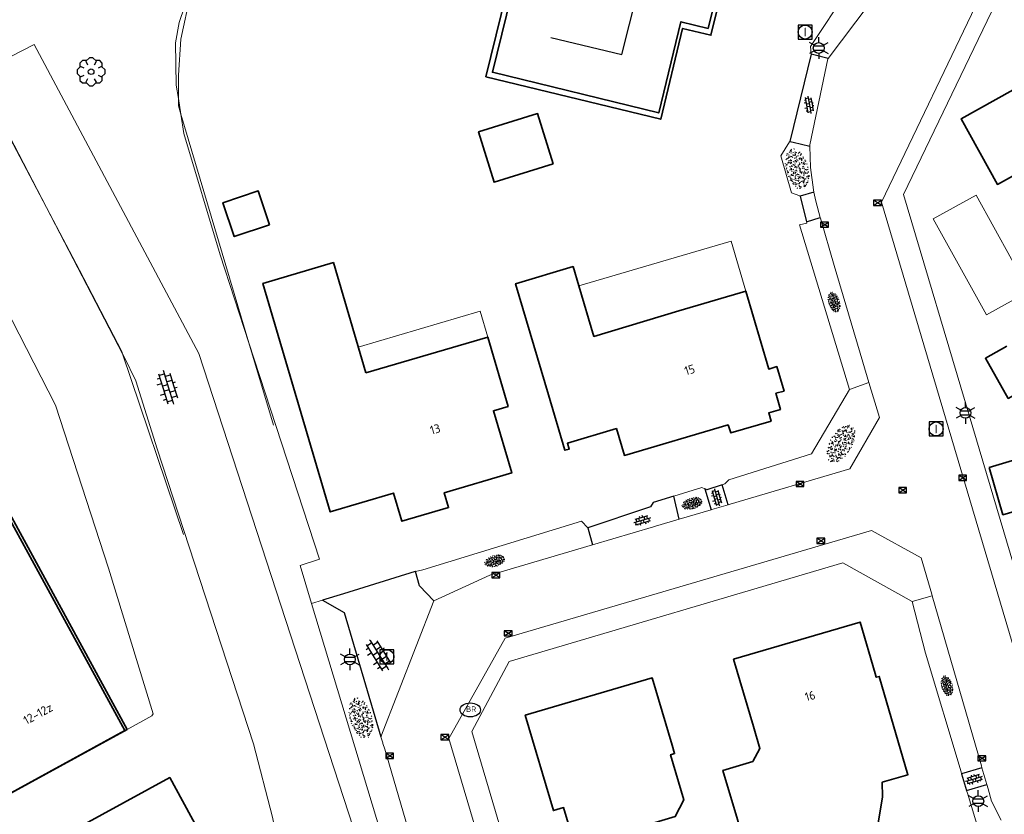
# Model space of a CAD drawing. Header units: metres. Extents: x 181682 to 183922, y 386244 to 387136.
# Tile 48 of 62: x 183084 to 183154, y 386761 to 386817. Entities that reach past the tile are written whole.
import ezdxf
from ezdxf.enums import TextEntityAlignment as Align

# ---------------------------------------------------------------- set-up
doc = ezdxf.new("R2010")
doc.units = ezdxf.units.M
for name, color, linetype, lineweight in [('B-WE-GR-BOOM-S', 251, 'Continuous', 25), ('B-WE-IE-TERREINAFSCHEIDING_KUNSTMATIG_MUUR-G', 251, 'IE-TERREINAFSCHEIDING-KUNSTMATIG-DICHT', 18), ('B-WE-KG-KADASTRAAL_NOK-G', 251, 'Continuous', 25), ('B-WE-KL-ET_LS_OV_LICHTMAST-S', 251, 'Continuous', 25), ('B-WE-KL-WATER_BRANDLEIDING_PUT-S', 251, 'Continuous', 25), ('B-WE-OG-TOPOGRAFIE_BEBOUWING-G', 251, 'Continuous', 35), ('B-WE-OG-TOPOGRAFIE_BEBOUWING-GV', 251, 'Continuous', 35), ('B-WE-OG-TOPOGRAFIE_BEBOUWING_LUIFEL-GV', 251, 'Continuous', 18), ('B-WE-OG-TOPOGRAFIE_TERREIN_GROEN-GV', 251, 'Continuous', 18), ('B-WE-OG-TOPOGRAFIE_TERREIN_GROEN-SV', 251, 'Continuous', 25), ('B-WE-OG-TOPOGRAFIE_TERREIN_ONBEGROEID-GV', 251, 'Continuous', 18), ('B-WE-OG-TOPOGRAFIE_WEG_INRIT-GV', 251, 'Continuous', 25), ('B-WE-OG-TOPOGRAFIE_WEG_INRIT-SV', 251, 'Continuous', 25), ('B-WE-OG-TOPOGRAFIE_WEG_PARKEERPLAATS-GV', 251, 'Continuous', 18), ('B-WE-OG-TOPOGRAFIE_WEG_PARKEERPLAATS-SV', 251, 'Continuous', 25), ('B-WE-OG-TOPOGRAFIE_WEG_RIJWEG-GV', 251, 'Continuous', 18), ('B-WE-OG-TOPOGRAFIE_WEG_VERHARD-G', 251, 'Continuous', 18), ('B-WE-OG-TOPOGRAFIE_WEG_VOETPAD-GV', 251, 'Continuous', 18), ('B-WE-RI-GWA_RIOOLPUT_INSPECTIEPUT-S', 251, 'Continuous', 25), ('B-WE-RI-HWA_KOLK-S', 251, 'Continuous', 25), ('B-WE-RI-ITR_RETENTIE_BERGBEZINKBASIN-GV', 251, 'Continuous', 18), ('Label_Nummeraanduidingreeks', 7, 'Continuous', 25)]:
    doc.layers.add(name, color=color, linetype=linetype, lineweight=lineweight)
doc.styles.add('NLCS-ISO', font='NLCS-ISO.ttf')
doc.styles.add('NLCS-ISO-M250-T18', font='NLCS-ISO.ttf', dxfattribs={"height": 0.45})
doc.linetypes.add('IE-TERREINAFSCHEIDING-KUNSTMATIG-DICHT', pattern='A,8,-1,[82,NLCS.SHX,S=0.75,R=90,X=0,Y=0],-1', length=10)

# ---------------------------------------------------------------- blocks, each defined once
blk = doc.blocks.new('B-SIE-WEG_LICHTMAST-SO')
at = {"ltscale": 0.1}
for p, q in [((0, 0.386), (0, 0.772)), ((-0.334, 0.193), (-0.668, 0.386)), ((0.334, 0.193), (0.668, 0.386)), ((-0.334, -0.193), (-0.668, -0.386)), ((0, -0.386), (0, -0.772)), ((0.334, -0.193), (0.668, -0.386))]:
    blk.add_line(p, q, dxfattribs=at)
at = {"flags": 128}
for points in [[(-0.354, 0.152), (0.354, 0.152)], [(-0.354, -0.152), (0.354, -0.152)]]:
    blk.add_lwpolyline(points, dxfattribs=at)
at = {"ltscale": 0.1}
blk.add_circle((0, 0), 0.386, dxfattribs=at)
at = {"style": 'NLCS-ISO'}
blk.add_attdef('TYPE', text='', height=0.549, dxfattribs=at).set_placement((0, 0.772), align=Align.BOTTOM_CENTER)
blk = doc.blocks.new('B-SRI-KOLK_COMBINATIE-SO')
for p, q in [((-0.28125, 0), (0.28125, 0.375)), ((0.28125, 0), (-0.28125, 0.375))]:
    blk.add_line(p, q)
at = {"flags": 128}
blk.add_lwpolyline([(-0.28125, 0), (0.28125, 0), (0.28125, 0.375), (-0.28125, 0.375)], close=True, dxfattribs=at)
blk = doc.blocks.new('SIE-WEG_STRAATPOT_BRANDKRAAN-SO')
blk.add_ellipse((0, 0), major_axis=(-0.729, 0), ratio=0.685994)
at = {"style": 'NLCS-ISO'}
blk.add_text('BR', height=0.4, dxfattribs=at).set_placement((-0.298, -0.153))
blk = doc.blocks.new('SRI-PUT_INSPECTIE-SO')
at = {"lineweight": -3, "flags": 128}
blk.add_lwpolyline([(-0.497, -0.493), (0.503, -0.493), (0.503, 0.507), (-0.497, 0.507)], close=True, dxfattribs=at)
at = {"lineweight": -3, "ltscale": 1.5}
blk.add_circle((0.003, 0.007), 0.5, dxfattribs=at)
at = {"ltscale": 0.1, "style": 'NLCS-ISO'}
blk.add_text('I', height=0.625, dxfattribs=at).set_placement((0.002, 0.005), align=Align.MIDDLE_CENTER)
blk = doc.blocks.new('SGR-BOOM_01')
at = {"layer": 'B-WE-GR-BOOM-S'}
for points in [[(-0.33, 0.795, 0), (-0.619, 0.795, 0), (-0.795, 0.619, 0), (-0.795, 0.33, 0)], [(0.25, 0.5, 0), (0.375, 0.75, 0), (0.125, 1, 0), (-0.125, 1, 0), (-0.375, 0.75, 0), (-0.25, 0.5, 0)], [(0.795, 0.33, 0), (0.795, 0.619, 0), (0.619, 0.795, 0), (0.33, 0.795, 0)], [(-0.5, 0.25, 0), (-0.75, 0.375, 0), (-1, 0.125, 0), (-1, -0.125, 0), (-0.75, -0.375, 0), (-0.5, -0.25, 0)], [(0.5, -0.25, 0), (0.75, -0.375, 0), (1, -0.125, 0), (1, 0.125, 0), (0.75, 0.375, 0), (0.5, 0.25, 0)], [(-0.795, -0.33, 0), (-0.795, -0.619, 0), (-0.619, -0.795, 0), (-0.33, -0.795, 0)], [(-0.25, -0.5, 0), (-0.375, -0.75, 0), (-0.125, -1, 0), (0.125, -1, 0), (0.375, -0.75, 0), (0.25, -0.5, 0)], [(0.33, -0.795, 0), (0.619, -0.795, 0), (0.795, -0.619, 0), (0.795, -0.33, 0)]]:
    blk.add_polyline3d(points, dxfattribs=at)
blk.add_circle((0, 0), 0.2, dxfattribs=at)
blk.add_circle((0, 0), 0.2, dxfattribs=at)
blk = doc.blocks.new('SGR-GRAS_01-SO')
at = {"ltscale": 0.1}
for p, q in [((-0.576, 0.919), (-0.64, 0.957)), ((-0.562, 0.919), (-0.509, 0.972)), ((-0.212, 0.998), (-0.269, 1.031)), ((0.073, 0.993), (0.138, 1.031)), ((0.239, 0.923), (0.312, 0.942)), ((0.594, 0.925), (0.522, 0.945)), ((-1.964, -0.07), (-1.977, 0.004)), ((-1.93, 0.188), (-1.925, 0.244)), ((-1.893, 0.237), (-1.921, 0.253)), ((-1.668, 0.023), (-1.595, 0.043)), ((-1.596, 0.241), (-1.649, 0.294)), ((-1.53, 0.316), (-1.595, 0.353)), ((-1.448, 0.644), (-1.521, 0.664)), ((-1.517, 0.187), (-1.442, 0.187)), ((-1.469, 0.576), (-1.482, 0.65)), ((-1.358, 0.206), (-1.431, 0.226)), ((-1.427, 0.476), (-1.354, 0.496)), ((-1.421, 0.131), (-1.356, 0.168)), ((-1.369, 0.009), (-1.382, 0.083)), ((-1.375, 0.106), (-1.322, 0.159)), ((-1.334, 0.111), (-1.328, 0.186)), ((-1.302, 0.761), (-1.324, 0.774)), ((-1.284, 0.684), (-1.278, 0.759)), ((-1.167, 0.395), (-1.232, 0.432)), ((-1.172, 0.241), (-1.225, 0.294)), ((-1.154, 0.647), (-1.207, 0.7)), ((-1.112, 0.172), (-1.04, 0.192)), ((-1.032, 0.028), (-1.097, 0.066)), ((-0.939, 0.84), (-1.004, 0.878)), ((-0.968, 0.512), (-0.915, 0.565)), ((-0.893, 0.496), (-0.965, 0.515)), ((-0.942, 0.187), (-0.867, 0.187)), ((-0.923, 0.418), (-0.858, 0.456)), ((-0.892, 0.812), (-0.817, 0.812)), ((-0.873, 0.655), (-0.886, 0.729)), ((-0.803, 0.057), (-0.875, 0.077)), ((-0.871, 0.625), (-0.799, 0.644)), ((-0.804, 0.474), (-0.869, 0.511)), ((-0.747, 0.241), (-0.8, 0.294)), ((-0.773, 0.089), (-0.786, 0.163)), ((-0.73, 0.647), (-0.783, 0.7)), ((-0.739, 0.034), (-0.732, 0.109)), ((-0.669, 0.107), (-0.734, 0.145)), ((-0.689, 0.607), (-0.682, 0.682)), ((-0.557, 0.321), (-0.485, 0.34)), ((-0.441, 0.553), (-0.506, 0.59)), ((-0.427, 0.785), (-0.499, 0.804)), ((-0.425, 0.706), (-0.36, 0.743)), ((-0.337, 0.347), (-0.41, 0.366)), ((-0.323, 0.241), (-0.376, 0.294)), ((-0.306, 0.186), (-0.371, 0.224)), ((-0.367, 0.187), (-0.292, 0.187)), ((-0.305, 0.647), (-0.358, 0.7)), ((-0.317, 0.812), (-0.242, 0.812)), ((-0.316, 0.774), (-0.244, 0.793)), ((-0.278, 0.735), (-0.291, 0.809)), ((-0.243, 0.017), (-0.17, 0.036)), ((-0.178, 0.169), (-0.191, 0.242)), ((-0.078, 0.632), (-0.143, 0.669)), ((-0.143, -0.043), (-0.137, 0.032)), ((-0.093, 0.53), (-0.087, 0.604)), ((-0.085, 0.159), (-0.032, 0.212)), ((-0.069, 0.189), (-0.004, 0.227)), ((0.057, 0.265), (-0.008, 0.303)), ((-0.002, 0.47), (0.071, 0.489)), ((0.101, 0.241), (0.048, 0.294)), ((0.128, 0.636), (0.056, 0.656)), ((0.119, 0.647), (0.066, 0.7)), ((0.218, 0.198), (0.146, 0.217)), ((0.208, 0.187), (0.283, 0.187)), ((0.286, 0.711), (0.221, 0.748)), ((0.258, 0.812), (0.333, 0.812)), ((0.317, 0.814), (0.304, 0.888)), ((0.313, 0.166), (0.385, 0.185)), ((0.322, 0.565), (0.375, 0.618)), ((0.42, 0.344), (0.355, 0.382)), ((0.417, 0.248), (0.404, 0.322)), ((0.429, 0.477), (0.494, 0.514)), ((0.526, 0.241), (0.472, 0.294)), ((0.543, 0.647), (0.49, 0.7)), ((0.555, -0.022), (0.49, 0.015)), ((0.502, 0.452), (0.509, 0.527)), ((0.554, 0.619), (0.626, 0.638)), ((0.649, 0.79), (0.584, 0.827)), ((0.684, 0.487), (0.611, 0.507)), ((0.774, 0.049), (0.701, 0.069)), ((0.784, 0.423), (0.719, 0.461)), ((0.783, 0.187), (0.858, 0.187)), ((0.833, 0.812), (0.908, 0.812)), ((0.918, 0.057), (0.853, 0.094)), ((0.868, 0.315), (0.941, 0.334)), ((0.95, 0.241), (0.897, 0.294)), ((0.912, 0.894), (0.907, 0.925)), ((0.967, 0.647), (0.914, 0.7)), ((0.927, 0.764), (0.992, 0.802)), ((1.012, 0.869), (0.947, 0.906)), ((1.012, 0.328), (0.999, 0.402)), ((1.15, 0.777), (1.077, 0.796)), ((1.147, 0.502), (1.082, 0.54)), ((1.098, 0.375), (1.104, 0.45)), ((1.109, 0.767), (1.182, 0.787)), ((1.239, 0.338), (1.167, 0.358)), ((1.183, 0.011), (1.255, 0.03)), ((1.206, 0.212), (1.259, 0.265)), ((1.282, 0.136), (1.217, 0.173)), ((1.283, 0.248), (1.348, 0.286)), ((1.374, 0.241), (1.321, 0.294)), ((1.392, 0.647), (1.339, 0.7)), ((1.358, 0.187), (1.433, 0.187)), ((1.424, 0.463), (1.496, 0.483)), ((1.51, 0.581), (1.445, 0.619)), ((1.645, 0.215), (1.58, 0.252)), ((1.607, 0.407), (1.594, 0.481)), ((1.693, 0.298), (1.7, 0.373)), ((1.795, 0.19), (1.722, 0.209)), ((1.738, 0.159), (1.81, 0.179)), ((1.798, 0.241), (1.745, 0.294)), ((1.933, 0.187), (1.948, 0.187)), ((-1.918, -0.157), (-1.854, -0.119)), ((-1.824, -0.083), (-1.897, -0.064)), ((-1.759, -0.13), (-1.823, -0.092)), ((-1.782, -0.301), (-1.729, -0.248)), ((-1.624, -0.496), (-1.689, -0.459)), ((-1.631, -0.572), (-1.684, -0.519)), ((-1.613, -0.166), (-1.667, -0.113)), ((-1.567, -0.438), (-1.492, -0.438)), ((-1.535, -0.657), (-1.498, -0.636)), ((-1.395, -0.051), (-1.46, -0.013)), ((-1.385, -0.462), (-1.378, -0.387)), ((-1.353, -0.281), (-1.281, -0.261)), ((-1.269, -0.232), (-1.341, -0.212)), ((-1.261, -0.417), (-1.326, -0.38)), ((-1.269, -0.557), (-1.282, -0.483)), ((-1.207, -0.572), (-1.26, -0.519)), ((-1.179, -0.67), (-1.252, -0.651)), ((-1.189, -0.166), (-1.242, -0.113)), ((-1.126, -0.784), (-1.191, -0.746)), ((-1.065, -0.386), (-1, -0.348)), ((-1.039, -0.585), (-0.967, -0.565)), ((-0.992, -0.438), (-0.917, -0.438)), ((-0.897, -0.338), (-0.962, -0.301)), ((-0.898, -0.654), (-0.845, -0.601)), ((-0.836, -0.943), (-0.853, -0.926)), ((-0.783, -0.572), (-0.836, -0.519)), ((-0.763, -0.705), (-0.828, -0.667)), ((-0.765, -0.166), (-0.818, -0.113)), ((-0.798, -0.132), (-0.726, -0.112)), ((-0.789, -0.539), (-0.782, -0.464)), ((-0.713, -0.381), (-0.786, -0.361)), ((-0.725, -0.889), (-0.652, -0.869)), ((-0.709, -0.902), (-0.644, -0.864)), ((-0.624, -0.819), (-0.696, -0.799)), ((-0.674, -0.477), (-0.687, -0.403)), ((-0.534, -0.259), (-0.599, -0.222)), ((-0.567, -0.098), (-0.502, -0.061)), ((-0.491, -0.248), (-0.438, -0.195)), ((-0.484, -0.436), (-0.411, -0.416)), ((-0.399, -0.626), (-0.464, -0.588)), ((-0.376, -0.979), (-0.429, -0.926)), ((-0.417, -0.438), (-0.342, -0.438)), ((-0.358, -0.572), (-0.411, -0.519)), ((-0.341, -0.166), (-0.394, -0.113)), ((-0.248, -0.091), (-0.32, -0.072)), ((-0.171, -0.18), (-0.236, -0.143)), ((-0.158, -0.529), (-0.23, -0.51)), ((-0.211, -0.614), (-0.146, -0.577)), ((-0.193, -0.616), (-0.187, -0.541)), ((-0.169, -0.74), (-0.097, -0.72)), ((-0.036, -0.547), (-0.101, -0.509)), ((-0.078, -0.398), (-0.091, -0.324)), ((0.048, -0.979), (-0.005, -0.926)), ((0.021, -0.964), (0.008, -0.89)), ((0.066, -0.572), (0.013, -0.519)), ((0.084, -0.166), (0.031, -0.113)), ((0.099, -0.913), (0.034, -0.876)), ((0.072, -0.287), (0.144, -0.268)), ((0.192, -0.101), (0.127, -0.064)), ((0.158, -0.438), (0.233, -0.438)), ((0.308, -0.24), (0.235, -0.221)), ((0.327, -0.468), (0.262, -0.43)), ((0.287, -0.327), (0.352, -0.289)), ((0.397, -0.678), (0.325, -0.659)), ((0.386, -0.591), (0.459, -0.572)), ((0.393, -0.601), (0.446, -0.548)), ((0.462, -0.834), (0.397, -0.797)), ((0.402, -0.693), (0.409, -0.618)), ((0.472, -0.979), (0.419, -0.926)), ((0.49, -0.572), (0.437, -0.519)), ((0.452, -0.12), (0.459, -0.046)), ((0.508, -0.166), (0.455, -0.113)), ((0.517, -0.318), (0.504, -0.244)), ((0.617, -0.884), (0.604, -0.81)), ((0.69, -0.389), (0.625, -0.351)), ((0.627, -0.138), (0.7, -0.119)), ((0.643, -0.843), (0.708, -0.806)), ((0.701, -0.895), (0.773, -0.876)), ((0.733, -0.438), (0.808, -0.438)), ((0.825, -0.755), (0.76, -0.718)), ((0.785, -0.039), (0.85, -0.002)), ((0.863, -0.389), (0.791, -0.37)), ((0.799, -0.195), (0.852, -0.142)), ((0.856, -0.938), (0.844, -0.926)), ((0.914, -0.572), (0.861, -0.519)), ((0.932, -0.166), (0.879, -0.113)), ((0.953, -0.827), (0.88, -0.808)), ((0.942, -0.442), (1.014, -0.423)), ((1.053, -0.31), (0.988, -0.272)), ((0.998, -0.77), (1.004, -0.696)), ((1.048, -0.198), (1.054, -0.123)), ((1.112, -0.239), (1.099, -0.165)), ((1.188, -0.676), (1.123, -0.639)), ((1.141, -0.556), (1.206, -0.518)), ((1.212, -0.805), (1.199, -0.731)), ((1.329, -0.1), (1.256, -0.08)), ((1.256, -0.746), (1.328, -0.727)), ((1.339, -0.572), (1.286, -0.519)), ((1.356, -0.166), (1.303, -0.113)), ((1.308, -0.438), (1.383, -0.438)), ((1.419, -0.538), (1.346, -0.518)), ((1.416, -0.231), (1.351, -0.193)), ((1.551, -0.597), (1.486, -0.56)), ((1.497, -0.293), (1.569, -0.274)), ((1.639, -0.268), (1.704, -0.231)), ((1.643, -0.275), (1.65, -0.2)), ((1.684, -0.547), (1.736, -0.495)), ((1.707, -0.159), (1.694, -0.085)), ((1.713, -0.522), (1.71, -0.519)), ((1.779, -0.152), (1.715, -0.114)), ((1.781, -0.166), (1.728, -0.113)), ((1.884, -0.248), (1.812, -0.229)), ((-0.582, -0.994), (-0.587, -0.97)), ((-0.265, -0.992), (-0.33, -0.955)), ((-0.068, -0.968), (-0.141, -0.948)), ((-0.014, -1.008), (0.039, -0.955)), ((0.172, -1.037), (0.218, -1.024))]:
    blk.add_line(p, q, dxfattribs=at)
at = {"ltscale": 0.1, "style": 'NLCS-ISO'}
blk.add_attdef('TYPE', text='', height=0.5, dxfattribs=at).set_placement((3.471, -0.016), align=Align.MIDDLE_CENTER)
blk = doc.blocks.new('SVH-BSS_OPENGESTRAAT_KL-SO')
for p, q in [((-1.688, 0.087), (-1.593, 0.087)), ((-1.593, 0.087), (-0.018, 0.087)), ((-1.33, -0.438), (-1.33, 0.087)), ((-1.243, 0.612), (-0.018, 0.612)), ((-1.068, 0.087), (-1.068, 0.612)), ((-0.543, 0.087), (-0.543, 0.612)), ((-0.28, 0.612), (-0.28, 0.888)), ((-0.28, -0.438), (-0.28, 0.087)), ((-0.018, 0.612), (1.243, 0.612)), ((-0.018, 0.087), (1.557, 0.087)), ((0.245, 0.612), (0.245, 0.891)), ((0.245, -0.438), (0.245, 0.087)), ((0.507, 0.087), (0.507, 0.612)), ((1.032, 0.087), (1.032, 0.612)), ((1.295, -0.438), (1.295, 0.087)), ((1.557, 0.087), (1.688, 0.087)), ((-1.482, -0.438), (-0.018, -0.438)), ((-1.068, -0.699), (-1.068, -0.438)), ((-0.543, -0.853), (-0.543, -0.438)), ((-0.018, -0.438), (1.482, -0.438)), ((0.507, -0.859), (0.507, -0.438)), ((1.032, -0.714), (1.032, -0.438))]:
    blk.add_line(p, q)

msp = doc.modelspace()

# ---------------------------------------------------------------- linework, layer by layer
at = {"layer": 'B-WE-IE-TERREINAFSCHEIDING_KUNSTMATIG_MUUR-G'}
msp.add_polyline3d([(183101.97, 386788.523, 26.295), (183100.215, 386794.414, 26.157), (183095.353, 386810.736, 25.773), (183095.176, 386811.329, 25.759), (183095.176, 386811.849, 25.76), (183095.174, 386813.525, 25.765), (183095.364, 386816.086, 25.797), (183096.037, 386819.294, 25.984), (183096.131, 386819.648, 26.116), (183096.377, 386820.574, 26.461), (183096.579, 386821.331, 26.743), (183096.644, 386821.438, 26.785), (183097.149, 386822.265, 27.108), (183097.756, 386823.259, 27.496), (183098.568, 386824.648, 28.105), (183098.729, 386824.924, 28.226), (183098.742, 386824.946, 28.236), (183099.067, 386825.281, 28.268), (183100.119, 386826.368, 28.373), (183100.445, 386826.705, 28.406), (183101.669, 386827.661, 27.979), (183103.737, 386828.994, 28.516), (183107.435, 386830.983, 28.269)], dxfattribs=at)
at = {"layer": 'B-WE-KG-KADASTRAAL_NOK-G'}
msp.add_polyline3d([(183121.75, 386816.215, 31.954), (183126.82, 386814.988, 31.891), (183128.461, 386821.515, 31.891)], dxfattribs=at)
at = {"layer": 'B-WE-OG-TOPOGRAFIE_BEBOUWING-G'}
for points in [[(183124.978, 386827.158, 28.584), (183125.184, 386827.109, 28.586), (183125.356, 386827.065, 28.663), (183125.866, 386826.935, 28.892), (183125.867, 386826.94, 28.892), (183126.711, 386830.682, 28.776), (183136.028, 386828.332, 28.735), (183135.123, 386824.351, 28.669), (183135.827, 386824.168, 28.702), (183134.805, 386820.221, 28.741), (183134.155, 386820.358, 28.752), (183133.185, 386816.367, 28.752), (183131.16, 386816.851, 28.764), (183129.608, 386810.369, 28.755), (183117.129, 386813.403, 28.797), (183118.959, 386820.866, 28.758), (183121.71, 386820.13, 28.859), (183121.922, 386820.881, 28.5), (183123.504, 386827.507, 28.572), (183123.559, 386827.494, 28.572), (183124.978, 386827.158, 28.584)], [(183061.986, 386756.455, 30.923), (183069.906, 386760.772, 30.971), (183062.213, 386774.956, 30.947), (183063.223, 386775.5, 30.947), (183064.493, 386776.185, 30.948), (183068.314, 386778.245, 30.95), (183068.599, 386778.398, 30.95), (183071.155, 386779.736, 51.174), (183081.27, 386761.206, 51.237), (183081.49, 386761.327, 51.237), (183091.356, 386766.737, 51.234), (183075.363, 386796.014, 51.234), (183075.349, 386796.04, 51.234), (183069.087, 386792.627, 51.234), (183067.595, 386791.813, 51.234)]]:
    msp.add_polyline3d(points, dxfattribs=at)
at = {"layer": 'B-WE-OG-TOPOGRAFIE_BEBOUWING-GV'}
for p, q in [((183117.254, 386794.819), (183108.558, 386792.261)), ((183091.534, 386766.8), (183081.493, 386761.322))]:
    msp.add_line(p, q, dxfattribs=at)
for points in [[(183121.707, 386819.937, 0), (183119.26, 386820.536, 0), (183117.591, 386813.729, 0), (183129.456, 386810.826, 0), (183131.045, 386817.336, 0), (183132.987, 386816.856, 0), (183133.337, 386818.312, 0), (183132.474, 386818.527, 0), (183132.957, 386820.468, 0), (183133.82, 386820.251, 0), (183133.976, 386820.878, 0), (183134.637, 386820.732, 0), (183135.446, 386824.017, 0), (183134.775, 386824.176, 0), (183135.76, 386828.217, 0), (183130.903, 386829.402, 0), (183127.02, 386830.359, 0), (183126.164, 386826.867, 0)], [(183155.982, 386813.157, 0), (183151.05, 386810.408, 0), (183153.628, 386805.714, 0), (183155.73, 386806.873, 0), (183156.734, 386805.023, 0), (183164.23, 386809.162, 0), (183165.431, 386806.996, 0), (183164.771, 386806.63, 0), (183168.039, 386800.735, 0), (183173.415, 386803.715, 0), (183170.275, 386809.378, 0), (183167.366, 386814.625, 0), (183162.281, 386811.856, 0), (183160.831, 386814.454, 0)], [(183121.925, 386807.184, 0), (183120.81, 386810.776, 0), (183116.597, 386809.469, 0), (183117.712, 386805.877, 0), (183121.925, 386807.184, 0)], [(183101.685, 386802.84, 0), (183100.872, 386805.251, 0), (183098.357, 386804.403, 0), (183099.17, 386801.992, 0), (183101.685, 386802.84, 0)], [(183108.558, 386792.261, 0), (183106.243, 386800.132, 0), (183101.214, 386798.652, 0), (183106.013, 386782.335, 0), (183110.531, 386783.68, 0), (183111.131, 386781.665, 0), (183114.461, 386782.646, 0), (183114.152, 386783.698, 0), (183118.972, 386785.114, 0), (183117.665, 386789.558, 0), (183118.711, 386789.866, 0), (183117.254, 386794.819, 0)], [(183124.825, 386794.866, 0), (183123.757, 386798.465, 0), (183123.348, 386799.844, 0), (183119.241, 386798.625, 0), (183121.593, 386790.7, 0), (183122.769, 386786.735, 0), (183123.069, 386786.82, 0), (183122.943, 386787.241, 0), (183126.441, 386788.282, 0), (183127.006, 386786.364, 0), (183134.41, 386788.541, 0), (183134.597, 386787.969, 0), (183137.479, 386788.821, 0), (183137.31, 386789.407, 0), (183138.146, 386789.654, 0), (183137.824, 386790.802, 0), (183138.403, 386790.965, 0), (183137.887, 386792.709, 0), (183137.308, 386792.533, 0), (183135.681, 386798.087, 0), (183130.883, 386796.682, 0), (183124.825, 386794.866, 0)], [(183091.534, 386766.8, 0), (183078.264, 386791.115, 0), (183075.834, 386795.567, 0), (183075.538, 386796.11, 0), (183075.363, 386796.014, 0), (183069.102, 386792.598, 0)], [(183154.303, 386794.167, 0), (183152.779, 386793.307, 0), (183154.4, 386790.436, 0), (183155.924, 386791.296, 0)], [(183153.052, 386785.505, 0), (183154.026, 386782.134, 0), (183157.347, 386783.093, 0), (183156.363, 386786.501, 0), (183153.052, 386785.505, 0)], [(183139.401, 386757.53, 0), (183142.11, 386758.338, 0), (183142.899, 386758.573, 0), (183142.962, 386758.362, 0), (183143.575, 386758.545, 0), (183143.512, 386758.756, 0), (183144.643, 386759.093, 0), (183145.1, 386759.979, 0), (183145.434, 386761.982, 0), (183145.406, 386763.028, 0), (183147.249, 386763.568, 0), (183145.197, 386770.592, 0), (183144.983, 386770.524, 0), (183144.906, 386770.786, 0), (183143.829, 386774.466, 0), (183134.807, 386771.811, 0), (183136.219, 386767.014, 0), (183136.679, 386765.451, 0), (183136.172, 386764.508, 0), (183134.045, 386763.874, 0), (183138.22, 386749.873, 0), (183141.402, 386750.822, 0)], [(183130.042, 386751.259, 0), (183130.208, 386751.308, 0), (183130.962, 386752.489, 0), (183131.421, 386752.666, 0), (183129.206, 386760.164, 0), (183130.644, 386760.588, 0), (183131.254, 386761.77, 0), (183130.303, 386764.991, 0), (183130.59, 386765.076, 0), (183130.409, 386765.69, 0), (183128.996, 386770.486, 0), (183119.933, 386767.816, 0), (183121.939, 386761.008, 0), (183122.668, 386761.222, 0), (183123.323, 386759.001, 0), (183123.094, 386758.934, 0), (183124.86, 386752.941, 0), (183124.376, 386752.798, 0), (183125.246, 386749.846, 0), (183130.042, 386751.259, 0)], [(183084.9, 386758.09, 0), (183094.567, 386763.363, 0), (183098.477, 386756.194, 0)]]:
    msp.add_polyline3d(points, dxfattribs=at)
at = {"layer": 'B-WE-OG-TOPOGRAFIE_BEBOUWING_LUIFEL-GV'}
for points in [[(183123.757, 386798.465, 0), (183124.825, 386794.866, 0), (183131.198, 386796.774, 0), (183135.681, 386798.087, 0), (183134.629, 386801.663, 0), (183130.148, 386800.345, 0), (183123.757, 386798.465, 0)], [(183117.254, 386794.819, 0), (183116.711, 386796.666, 0), (183108.015, 386794.108, 0), (183108.558, 386792.261, 0)]]:
    msp.add_polyline3d(points, dxfattribs=at)
at = {"layer": 'B-WE-OG-TOPOGRAFIE_TERREIN_GROEN-GV'}
for p, q in [((183143.07, 386791.07), (183144.461, 386791.566)), ((183104.685, 386775.783), (183105.473, 386776.025)), ((183109.632, 386759.411), (183104.685, 386775.783))]:
    msp.add_line(p, q, dxfattribs=at)
for points in [[(183140.346, 386815.013, 0), (183140.348, 386815.02, 0), (183140.282, 386815.556, 0), (183142.972, 386819.637, 0), (183134.531, 386835.8, 24.889), (183134.022, 386836.775, 26.391)], [(183139.546, 386804.886, 0), (183139.54, 386804.908, 0), (183138.928, 386805.115, 0), (183138.174, 386807.767, 0), (183138.803, 386808.762, 0), (183138.808, 386808.781, 0)], [(183143.07, 386791.07, 0), (183139.502, 386802.833, 0), (183140.026, 386802.958, 0), (183140.002, 386803.055, 0)], [(183133.994, 386784.279, 0), (183134.167, 386784.335, 0), (183134.469, 386784.62, 0), (183140.369, 386786.472, 0), (183143.07, 386791.07, 0)], [(183130.526, 386783.459, 0), (183132.538, 386784.07, 0), (183132.742, 386783.979, 0)], [(183112.108, 386778.087, 0), (183112.626, 386778.196, 0), (183123.952, 386781.674, 0), (183124.409, 386781.198, 0)], [(183151.078, 386763.624, 0), (183151.034, 386763.771, 0), (183148.496, 386772.245, 0), (183147.538, 386775.935, 0)], [(183153.942, 386754.06, 0), (183151.511, 386762.178, 0), (183151.433, 386762.437, 0)]]:
    msp.add_polyline3d(points, dxfattribs=at)
at = {"layer": 'B-WE-OG-TOPOGRAFIE_TERREIN_ONBEGROEID-GV'}
msp.add_polyline3d([(183104.685, 386775.783, 0), (183103.864, 386778.502, 0), (183105.258, 386778.97, 0), (183100.215, 386794.414, 0), (183098.17, 386800.677, 0), (183095.573, 386809.352, 0), (183095.353, 386810.736, 0), (183095.176, 386811.849, 0), (183095.022, 386812.813, 0), (183094.98, 386815.822, 0), (183095.223, 386817.273, 0), (183096.024, 386819.619, 0), (183096.141, 386819.962, 0), (183096.377, 386820.574, 10.366), (183096.738, 386821.506, 26.172)], dxfattribs=at)
at = {"layer": 'B-WE-OG-TOPOGRAFIE_WEG_INRIT-GV'}
for p, q in [((183140.346, 386815.013), (183138.808, 386808.781)), ((183140.536, 386805.172), (183139.546, 386804.886)), ((183139.546, 386804.886), (183140.002, 386803.055)), ((183140.002, 386803.055), (183140.988, 386803.346)), ((183132.742, 386783.979), (183133.194, 386782.482)), ((183134.422, 386782.844), (183133.994, 386784.279)), ((183130.91, 386781.806), (183130.526, 386783.459)), ((183124.409, 386781.198), (183124.737, 386779.981)), ((183152.53, 386764.058), (183151.078, 386763.624)), ((183151.078, 386763.624), (183151.433, 386762.437)), ((183151.433, 386762.437), (183152.874, 386762.868))]:
    msp.add_line(p, q, dxfattribs=at)
for points in [[(183141.546, 386814.718, 0), (183140.523, 386814.97, 0), (183140.346, 386815.013, 0)], [(183138.808, 386808.781, 0), (183139.054, 386808.722, 0), (183140.247, 386808.438, 0)], [(183133.994, 386784.279, 0), (183132.883, 386783.916, 0), (183132.742, 386783.979, 0)], [(183130.526, 386783.459, 0), (183129.057, 386783.014, 0), (183128.878, 386782.696, 0), (183128.65, 386782.619, 0), (183124.409, 386781.198, 0)], [(183112.108, 386778.087, 0), (183112.071, 386778.079, 0), (183106.959, 386776.481, 0), (183105.473, 386776.025, 0)], [(183113.405, 386775.986, 0), (183112.396, 386777.056, 0), (183112.108, 386778.087, 0)], [(183105.473, 386776.025, 0), (183107.021, 386775.143, 0), (183109.636, 386766.282, 0)]]:
    msp.add_polyline3d(points, dxfattribs=at)
at = {"layer": 'B-WE-OG-TOPOGRAFIE_WEG_PARKEERPLAATS-GV'}
msp.add_polyline3d([(183107.999, 386758.728, 0), (183096.63, 386793.646, 0), (183084.878, 386815.699, 0), (183080.798, 386813.609, 0)], dxfattribs=at)
at = {"layer": 'B-WE-OG-TOPOGRAFIE_WEG_RIJWEG-GV'}
for p, q in [((183144.461, 386791.566), (183145.224, 386789.064)), ((183133.194, 386782.482), (183130.91, 386781.806)), ((183152.874, 386762.868), (183152.53, 386764.058))]:
    msp.add_line(p, q, dxfattribs=at)
for points in [[(183211.261, 386774.129, 0), (183164.467, 386760.261, 0), (183157.331, 386764.115, 0), (183145.366, 386804.447, 0), (183152.61, 386819.602, 0), (183216.97, 386846.398, 0), (183224.25, 386843.665, 0), (183226.525, 386839.524, 0)], [(183146.454, 386821.219, 0), (183141.546, 386814.718, 0)], [(183140.247, 386808.438, 0), (183140.244, 386808.533, 0), (183141.53, 386814.681, 0), (183141.546, 386814.718, 0)], [(183080.798, 386813.609, 0), (183085.758, 386804.08, 0), (183091.196, 386793.632, 0), (183091.312, 386793.41, 0), (183092.144, 386791.703, 0), (183093.669, 386786.842, 0), (183100.543, 386765.783, 0), (183101.905, 386760.539, 0), (183102.733, 386756.527, 0)], [(183140.247, 386808.438, 0), (183140.296, 386806.93, 0), (183140.502, 386805.339, 0), (183140.536, 386805.172, 0)], [(183140.988, 386803.346, 0), (183140.671, 386804.519, 0), (183140.536, 386805.172, 0)], [(183140.988, 386803.346, 0), (183140.997, 386803.311, 0), (183141.988, 386799.933, 0), (183144.017, 386793.021, 0), (183144.461, 386791.566, 0)], [(183080.693, 386801.06, 0), (183086.402, 386789.945, 0), (183090.185, 386778.327, 0), (183093.384, 386767.908, 0), (183093.288, 386767.785, 0), (183091.534, 386766.8, 0)], [(183145.224, 386789.064, 0), (183143.087, 386785.408, 0), (183134.549, 386782.882, 0), (183134.422, 386782.844, 0)], [(183134.422, 386782.844, 0), (183133.26, 386782.501, 0), (183133.194, 386782.482, 0)], [(183124.737, 386779.981, 0), (183129.078, 386781.264, 0), (183129.235, 386781.311, 0), (183130.91, 386781.806, 0)], [(183133.192, 386703.073, 0), (183114.479, 386766.166, 0), (183118.492, 386773.311, 0), (183144.652, 386780.995, 0), (183148.188, 386779.062, 0)], [(183124.737, 386779.981, 0), (183117.414, 386777.815, 0), (183113.405, 386775.986, 0)], [(183148.188, 386779.062, 0), (183148.95, 386776.461, 0), (183148.982, 386776.352, 0)], [(183148.982, 386776.352, 0), (183152.489, 386764.201, 0), (183152.53, 386764.058, 0)], [(183113.405, 386775.986, 0), (183109.636, 386766.282, 0)], [(183109.636, 386766.282, 0), (183109.764, 386765.847, 0), (183109.772, 386765.789, 0), (183109.9, 386765.385, 0), (183111.701, 386759.279, 0), (183111.737, 386759.159, 0)], [(183152.874, 386762.868, 0), (183152.962, 386762.562, 0), (183153.218, 386761.675, 0), (183153.888, 386760.323, 0)]]:
    msp.add_polyline3d(points, dxfattribs=at)
at = {"layer": 'B-WE-OG-TOPOGRAFIE_WEG_VERHARD-G'}
for points in [[(183088.126, 386799.604, 25.958), (183085.758, 386804.08, 25.964), (183080.735, 386813.575, 25.976), (183080.719, 386813.605, 25.976), (183054.686, 386799.364, 26.184), (183054.521, 386799.274, 26.185), (183007.522, 386773.685, 26.383), (183028.22, 386735.594, 26.855)], [(183088.126, 386799.604, 25.958), (183091.146, 386793.782, 25.99), (183091.196, 386793.632, 25.99), (183095.532, 386780.732, 25.955)]]:
    msp.add_polyline3d(points, dxfattribs=at)
at = {"layer": 'B-WE-OG-TOPOGRAFIE_WEG_VOETPAD-GV'}
msp.add_line((183147.538, 386775.935), (183148.982, 386776.352), dxfattribs=at)
for points in [[(183210.809, 386775.722, 0), (183163.945, 386761.872, 0), (183158.955, 386764.497, 0), (183151.615, 386789.244, 0), (183146.931, 386804.997, 0), (183153.218, 386818.031, 0), (183154.967, 386818.759, 0), (183216.764, 386844.488, 0)], [(183134.71, 386703.958, 0), (183124.702, 386737.7, 0), (183121.433, 386748.722, 0), (183116.114, 386766.654, 0), (183118.777, 386771.645, 0), (183142.593, 386778.693, 0), (183147.538, 386775.935, 0)]]:
    msp.add_polyline3d(points, dxfattribs=at)
at = {"layer": 'B-WE-RI-ITR_RETENTIE_BERGBEZINKBASIN-GV'}
msp.add_polyline3d([(183155.895, 386798.085, 0), (183152.103, 386804.942, 0), (183149.049, 386803.254, 0), (183152.841, 386796.396, 0), (183155.895, 386798.085, 0)], dxfattribs=at)

# ---------------------------------------------------------------- block references
at = {"layer": 'B-WE-GR-BOOM-S'}
msp.add_blockref('SGR-BOOM_01', (183088.949, 386813.764, 26.405), dxfattribs=at)
at = {"layer": 'B-WE-KL-ET_LS_OV_LICHTMAST-S'}
for p in [(183140.876, 386815.456, 0), (183151.35, 386789.406, 0), (183107.418, 386771.801, 0), (183152.266, 386761.685, 0)]:
    msp.add_blockref('B-SIE-WEG_LICHTMAST-SO', p, dxfattribs=at)
at = {"layer": 'B-WE-KL-WATER_BRANDLEIDING_PUT-S'}
msp.add_blockref('SIE-WEG_STRAATPOT_BRANDKRAAN-SO', (183116.01, 386768.2, 0), dxfattribs=at)
at = {"layer": 'B-WE-OG-TOPOGRAFIE_TERREIN_GROEN-SV'}
for p, xscale, yscale, rotation in [((183139.355, 386806.81, 0), 0.75, 0.75, 285.8711786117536), ((183141.981, 386797.307, 0), 0.3750000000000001, 0.3750000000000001, 286.3594671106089), ((183142.468, 386787.205, 0), 0.7500000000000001, 0.7500000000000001, 59.56877501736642), ((183131.852, 386782.938, 0), 0.3750000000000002, 0.3750000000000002, 16.48727754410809), ((183117.768, 386778.83, 0), 0.3749999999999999, 0.3749999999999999, 16.47718539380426), ((183150.034, 386769.908, 0), 0.375, 0.375, 286.0991036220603), ((183108.211, 386767.612, 0), 0.75, 0.75, 286.4420371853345)]:
    msp.add_blockref('SGR-GRAS_01-SO', p, dxfattribs=dict(at, xscale=xscale, yscale=yscale, rotation=rotation))
at = {"layer": 'B-WE-OG-TOPOGRAFIE_WEG_INRIT-SV'}
for p, xscale, yscale, rotation in [((183140.177, 386811.391, 0), 0.375, 0.375, 279.7164808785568), ((183133.582, 386783.37, 0), 0.375, 0.375, 286.8010190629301), ((183128.293, 386781.72, 0), 0.375, 0.375, 16.46525654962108), ((183109.439, 386772.103, 0), 0.75, 0.75, 302.2760167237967), ((183151.977, 386763.248, 0), 0.3750000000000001, 0.3750000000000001, 16.64130388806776)]:
    msp.add_blockref('SVH-BSS_OPENGESTRAAT_KL-SO', p, dxfattribs=dict(at, xscale=xscale, yscale=yscale, rotation=rotation))
at = {"layer": 'B-WE-OG-TOPOGRAFIE_WEG_PARKEERPLAATS-SV', "xscale": 0.7500000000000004, "yscale": 0.7500000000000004, "rotation": 287.4177603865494}
msp.add_blockref('SVH-BSS_OPENGESTRAAT_KL-SO', (183094.399, 386791.22, 0), dxfattribs=at)
at = {"layer": 'B-WE-RI-GWA_RIOOLPUT_INSPECTIEPUT-S'}
for p in [(183139.91, 386816.59, 0), (183149.25, 386788.25, 0), (183110.06, 386771.99, 0)]:
    msp.add_blockref('SRI-PUT_INSPECTIE-SO', p, dxfattribs=at)
at = {"layer": 'B-WE-RI-HWA_KOLK-S'}
for p in [(183145.066, 386804.223, 0), (183141.285, 386802.657, 0), (183151.153, 386784.582, 0), (183139.541, 386784.14, 0), (183146.865, 386783.695, 0), (183141.029, 386780.082, 0), (183117.838, 386777.624, 0), (183118.718, 386773.478, 0), (183114.196, 386766.057, 0), (183110.257, 386764.732, 0), (183152.518, 386764.552, 0)]:
    msp.add_blockref('B-SRI-KOLK_COMBINATIE-SO', p, dxfattribs=at)

# ---------------------------------------------------------------- texts
at = {"layer": 'Label_Nummeraanduidingreeks', "style": 'NLCS-ISO-M250-T18'}
for s, rotation, p in [('15', 16.5, (183131.666, 386792.481, 0)), ('13', 16.4, (183113.503, 386788.242, 0)), ('16', 16.4, (183140.262, 386769.195, 0)), ('12-12z', 28.4, (183085.158, 386767.919, 0))]:
    msp.add_text(s, height=0.625, rotation=rotation, dxfattribs=at).set_placement(p, align=Align.MIDDLE)

doc.saveas('drawing.dxf')
